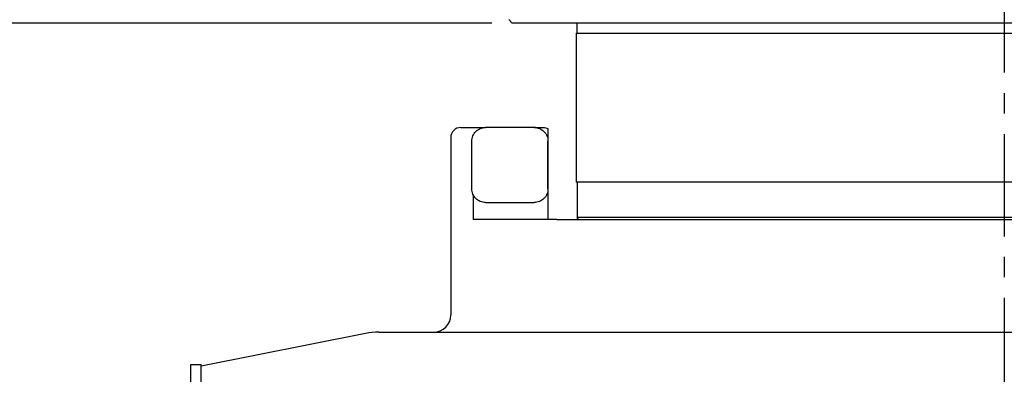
# Model space of a CAD drawing. Header units: millimetres. Extents: x 4086 to 10416, y 123 to 1549.
# Tile 85 of 256: x 6921 to 6993, y 677 to 703. Entities that reach past the tile are written whole.
import ezdxf

# ---------------------------------------------------------------- set-up
doc = ezdxf.new("R2010")
doc.units = ezdxf.units.MM
doc.linetypes.add('CENTER', pattern=[0.6, 0.375, -0.075, 0.075, -0.075])
for name, color, linetype in [('中心线', 7, 'Continuous'), ('外形图', 7, 'Continuous'), ('尺寸标注', 7, 'Continuous')]:
    doc.layers.add(name, color=color, linetype=linetype)
doc.styles.add('思源黑', font='SourceHanSansCN-Normal.ttf')
doc.dimstyles.new('尺寸标注_1_4比例中六', dxfattribs={"dimtxt": 10, "dimasz": 8, "dimexe": 2, "dimexo": 1.5, "dimgap": 1, "dimtad": 1, "dimdec": 1, "dimlfac": 4, "dimdsep": 46, "dimtxsty": '思源黑', "dimcen": 0.09, "dimadec": 0, "dimazin": 0, "dimtp": 0.01, "dimtm": 0.01, "dimtfac": 1, "dimtdec": 1, "dimtofl": 0, "dimtmove": 0, "dimatfit": 3, "dimfxl": 1, "dimtolj": 1, "dimarcsym": 0})

# ---------------------------------------------------------------- blocks, each defined once
blk = doc.blocks.new('*D637')
at = {"layer": 'Defpoints', "color": 0}
for p in [(7035.562, 723.656), (6993.033, 627.341), (6993.033, 586.627)]:
    blk.add_point(p, dxfattribs=at)
at = {"layer": '尺寸标注', "color": 0, "lineweight": -2}
for p, q in [((7035.562, 722.156), (7035.562, 584.627)), ((6993.033, 625.841), (6993.033, 584.627)), ((7027.562, 586.627), (7001.033, 586.627))]:
    blk.add_line(p, q, dxfattribs=at)
at = {"layer": '尺寸标注', "color": 0}
for points in [[(7001.033, 587.96), (7001.033, 585.293), (6993.033, 586.627)], [(7027.562, 585.293), (7027.562, 587.96), (7035.562, 586.627)]]:
    blk.add_solid(points, dxfattribs=at)
at = {"layer": '尺寸标注', "color": 0, "insert": (7014.949, 592.804), "char_height": 10, "attachment_point": 5, "style": '思源黑'}
blk.add_mtext('\\A1;170', dxfattribs=at)
blk = doc.blocks.new('*D639')
at = {"layer": 'Defpoints', "color": 0}
for p in [(6957.033, 702.657), (6901.167, 632.507), (6943.654, 632.507)]:
    blk.add_point(p, dxfattribs=at)
at = {"layer": '尺寸标注', "color": 0, "lineweight": -2}
for p, q in [((6955.533, 702.657), (6899.167, 702.657)), ((6901.167, 694.657), (6901.167, 640.507)), ((6942.154, 632.507), (6899.167, 632.507))]:
    blk.add_line(p, q, dxfattribs=at)
at = {"layer": '尺寸标注', "color": 0}
for points in [[(6902.5, 694.657), (6899.834, 694.657), (6901.167, 702.657)], [(6899.834, 640.507), (6902.5, 640.507), (6901.167, 632.507)]]:
    blk.add_solid(points, dxfattribs=at)
at = {"layer": '尺寸标注', "color": 0, "insert": (6894.99, 667.582), "char_height": 10, "attachment_point": 5, "rotation": 90, "style": '思源黑'}
blk.add_mtext('\\A1;280.6', dxfattribs=at)
blk = doc.blocks.new('*D640')
at = {"layer": 'Defpoints', "color": 0}
for p in [(7001.717, 757.501), (6878.883, 632.507), (6943.654, 632.507)]:
    blk.add_point(p, dxfattribs=at)
at = {"layer": '尺寸标注', "color": 0, "lineweight": -2}
for p, q in [((7000.217, 757.501), (6876.883, 757.501)), ((6878.883, 749.501), (6878.883, 640.507)), ((6942.154, 632.507), (6876.883, 632.507))]:
    blk.add_line(p, q, dxfattribs=at)
at = {"layer": '尺寸标注', "color": 0}
for points in [[(6880.216, 749.501), (6877.55, 749.501), (6878.883, 757.501)], [(6877.55, 640.507), (6880.216, 640.507), (6878.883, 632.507)]]:
    blk.add_solid(points, dxfattribs=at)
at = {"layer": '尺寸标注', "color": 0, "insert": (6872.705, 695.004), "char_height": 10, "attachment_point": 5, "rotation": 90, "style": '思源黑'}
blk.add_mtext('\\A1;500', dxfattribs=at)
blk = doc.blocks.new('*D642')
at = {"layer": 'Defpoints', "color": 0}
for p in [(7068.772, 1016.257), (6856.27, 632.507), (6943.654, 632.507)]:
    blk.add_point(p, dxfattribs=at)
at = {"layer": '尺寸标注', "color": 0, "lineweight": -2}
for p, q in [((7067.272, 1016.257), (6854.27, 1016.257)), ((6856.27, 1008.257), (6856.27, 640.507)), ((6942.154, 632.507), (6854.27, 632.507))]:
    blk.add_line(p, q, dxfattribs=at)
at = {"layer": '尺寸标注', "color": 0}
for points in [[(6857.603, 1008.257), (6854.936, 1008.257), (6856.27, 1016.257)], [(6854.936, 640.507), (6857.603, 640.507), (6856.27, 632.507)]]:
    blk.add_solid(points, dxfattribs=at)
at = {"layer": '尺寸标注', "color": 0, "insert": (6850.085, 824.382), "char_height": 10, "attachment_point": 5, "rotation": 90, "style": '思源黑'}
blk.add_mtext('\\A1;1535', dxfattribs=at)

msp = doc.modelspace()

# ---------------------------------------------------------------- linework, layer by layer
at = {"layer": '中心线', "color": 7, "linetype": 'CENTER', "ltscale": 20}
msp.add_line((6993.033, 742.525), (6993.033, 627.341), dxfattribs=at)
at = {"layer": '外形图', "color": 7, "linetype": 'Continuous'}
for p, q in [((6957.033, 702.657), (6956.783, 702.907)), ((7026.471, 702.657), (6957.033, 702.657)), ((6961.783, 701.907), (6961.783, 702.657)), ((6961.721, 701.907), (6961.721, 691.007)), ((6961.721, 701.907), (7022.956, 701.907)), ((6953.283, 695.007), (6955.076, 695.007)), ((6958.649, 695.007), (6955.076, 695.007)), ((6958.649, 695.007), (6959.287, 695.007)), ((6959.661, 688.257), (6959.661, 694.907)), ((6952.533, 694.257), (6952.533, 681.257)), ((6954.079, 690.507), (6954.079, 694.007)), ((6959.648, 690.507), (6959.648, 694.007)), ((7024.346, 691.007), (6961.721, 691.007)), ((6961.783, 691.007), (6961.783, 688.407)), ((6954.182, 690.073), (6954.182, 688.257)), ((6955.076, 689.507), (6958.649, 689.507)), ((6960.305, 688.257), (6954.182, 688.257)), ((6960.305, 688.257), (7026.115, 688.257)), ((6961.87, 688.257), (6961.783, 688.407)), ((7024.283, 688.407), (6961.783, 688.407)), ((6947.278, 680.007), (7029.782, 680.007)), ((6946.298, 679.91), (6934.283, 677.507)), ((6933.533, 635.132), (6933.533, 677.632)), ((6933.533, 677.632), (6934.283, 677.632)), ((6934.283, 637.507), (6934.283, 677.632))]:
    msp.add_line(p, q, dxfattribs=at)
for centre, radius, start, end in [((6953.283, 694.257), 0.75, 90, 180), ((6951.283, 681.257), 1.25, 270, 0), ((6947.278, 675.007), 5, 90, 101.30993)]:
    msp.add_arc(centre, radius, start, end, dxfattribs=at)
msp.add_ellipse((6958.743, 694.257), major_axis=(8.573, 0), ratio=0.087489, start_param=1.570796, end_param=1.58171, dxfattribs=at)
for points, knots in [([(6954.079, 694.007), (6954.079, 694.137), (6954.131, 694.4), (6954.353, 694.732), (6954.684, 694.955), (6954.946, 695.007), (6955.076, 695.007)], [0, 0, 0, 0, 987.450942, 1973.892368, 2958.895654, 3942.874645, 3942.874645, 3942.874645, 3942.874645]), ([(6958.649, 695.007), (6958.779, 695.007), (6959.042, 694.955), (6959.374, 694.732), (6959.597, 694.4), (6959.648, 694.137), (6959.648, 694.007)], [0, 0, 0, 0, 981.47643, 1963.032951, 2944.688023, 3926.402452, 3926.402452, 3926.402452, 3926.402452]), ([(6955.076, 689.507), (6954.946, 689.507), (6954.684, 689.559), (6954.353, 689.782), (6954.131, 690.114), (6954.079, 690.377), (6954.079, 690.507)], [0, 0, 0, 0, 1026.726125, 2054.521083, 3083.816694, 4114.165716, 4114.165716, 4114.165716, 4114.165716]), ([(6959.648, 690.507), (6959.648, 690.377), (6959.597, 690.114), (6959.374, 689.782), (6959.042, 689.559), (6958.779, 689.507), (6958.649, 689.507)], [0, 0, 0, 0, 1026.154405, 2052.245473, 3078.233525, 4104.139153, 4104.139153, 4104.139153, 4104.139153])]:
    msp.add_open_spline(points, degree=3, knots=knots, dxfattribs=at)
msp.add_open_spline([(6959.287, 695.007), (6959.416, 695.007), (6959.549, 694.971), (6959.661, 694.907)], degree=3, dxfattribs=at)

# ---------------------------------------------------------------- dimensions: what is measured, and where the dimension line sits
at = {"layer": '尺寸标注'}
for base, p1, angle, picture, middle in [((6856.27, 632.507), (7068.772, 1016.257), 90, '*D642', (6850.085, 824.382)), ((6901.167, 632.507), (6957.033, 702.657), 270, '*D639', (6894.99, 667.582))]:
    dim = msp.add_linear_dim(base=base, p1=p1, p2=(6943.654, 632.507), angle=angle, dimstyle='尺寸标注_1_4比例中六', dxfattribs=at)
    dim.commit()
    dim.dimension.update_dxf_attribs({"geometry": picture, "text_midpoint": middle})
dim = msp.add_linear_dim(base=(6878.883, 632.507), p1=(7001.717, 757.501), p2=(6943.654, 632.507), angle=90, text='500', dimstyle='尺寸标注_1_4比例中六', dxfattribs=at)
dim.commit()
dim.dimension.update_dxf_attribs({"geometry": '*D640', "text_midpoint": (6872.705, 695.004)})
dim = msp.add_linear_dim(base=(6993.033, 586.627), p1=(7035.562, 723.656), p2=(6993.033, 627.341), angle=180, text='170', dimstyle='尺寸标注_1_4比例中六', dxfattribs=at)
dim.commit()
dim.dimension.update_dxf_attribs({"geometry": '*D637', "text_midpoint": (7014.949, 586.627), "dimtype": 160})

doc.saveas('drawing.dxf')
